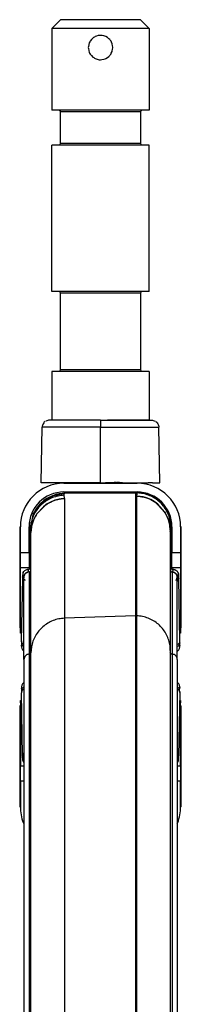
# Model space of a CAD drawing. Header units: millimetres. Extents: x -149 to 54, y -491 to 745.
# Tile 9 of 9: x -70 to -24, y 463 to 745. Entities that reach past the tile are written whole.
import ezdxf

# ---------------------------------------------------------------- set-up
doc = ezdxf.new("R2010")
doc.units = ezdxf.units.MM

# ---------------------------------------------------------------- blocks, each defined once
blk = doc.blocks.new('Flansch', base_point=(-64.13, 612.24))
at = {"color": 7, "linetype": 'Continuous'}
for p, q in [((-64.13, 612.37), (-63.85, 628.41)), ((-63.83, 628.63), (-63.85, 628.41)), ((-63.79, 628.85), (-63.83, 628.63)), ((-63.7, 629.13), (-63.79, 628.85)), ((-63.59, 629.36), (-63.7, 629.13)), ((-63.43, 629.59), (-63.59, 629.36)), ((-63.25, 629.8), (-63.43, 629.59)), ((-63.04, 629.98), (-63.25, 629.8)), ((-62.55, 630.24), (-62.8, 630.13)), ((-62.21, 630.34), (-62.55, 630.24)), ((-62.07, 630.36), (-62.21, 630.34)), ((-61.85, 630.37), (-62.07, 630.36)), ((-47.13, 630.37), (-61.85, 630.37)), ((-47.13, 630.37), (-32.4, 630.37)), ((-32.4, 630.37), (-32.18, 630.36)), ((-32.18, 630.36), (-32.04, 630.34)), ((-32.04, 630.34), (-31.7, 630.24)), ((-31.7, 630.24), (-31.45, 630.13)), ((-31.21, 629.98), (-31, 629.8)), ((-31, 629.8), (-30.82, 629.59)), ((-30.82, 629.59), (-30.67, 629.36)), ((-30.67, 629.36), (-30.55, 629.13)), ((-30.55, 629.13), (-30.46, 628.85)), ((-30.46, 628.85), (-30.42, 628.63)), ((-30.42, 628.63), (-30.4, 628.41)), ((-30.12, 612.37), (-30.4, 628.41)), ((-47.13, 612.37), (-64.13, 612.37)), ((-49.12, 612.24), (-49.13, 612.37)), ((-47.13, 612.37), (-45.69, 612.37)), ((-40.85, 612.37), (-45.69, 612.37)), ((-40.85, 612.37), (-33.42, 612.37)), ((-32.25, 612.37), (-33.42, 612.37)), ((-32.25, 612.37), (-30.12, 612.37))]:
    blk.add_line(p, q, dxfattribs=at)
at = {"color": 1, "linetype": 'Continuous'}
for p, q in [((-47.13, 628.41), (-63.85, 628.41)), ((-47.13, 630.37), (-47.13, 628.41)), ((-47.13, 612.37), (-47.13, 628.41)), ((-47.13, 628.41), (-30.4, 628.41)), ((-44.77, 612.39), (-45.69, 612.37)), ((-44.37, 612.4), (-44.77, 612.39)), ((-43.16, 612.47), (-44.37, 612.4)), ((-42.86, 612.48), (-43.16, 612.47)), ((-42.54, 612.49), (-42.86, 612.48)), ((-42.05, 612.48), (-42.32, 612.49)), ((-41.67, 612.46), (-42.05, 612.48)), ((-41.5, 612.44), (-41.67, 612.46)), ((-40.85, 612.37), (-41.5, 612.44)), ((-33.24, 612.39), (-33.42, 612.37)), ((-32.98, 612.41), (-33.24, 612.39)), ((-32.78, 612.42), (-32.98, 612.41)), ((-32.63, 612.41), (-32.78, 612.42)), ((-32.46, 612.4), (-32.63, 612.41))]:
    blk.add_line(p, q, dxfattribs=at)
blk = doc.blocks.new('Aufhaengezapfen', base_point=(-61.13, 630.37))
at = {"color": 7, "linetype": 'Continuous'}
for p, q in [((-61.13, 742.87), (-58.63, 745.37)), ((-35.63, 745.37), (-58.63, 745.37)), ((-33.13, 742.87), (-35.63, 745.37)), ((-47.75, 742.87), (-61.13, 742.87)), ((-61.13, 742.87), (-61.13, 719.37)), ((-47.83, 740.8), (-48.32, 740.66)), ((-47.5, 740.85), (-47.83, 740.8)), ((-33.13, 742.87), (-47.75, 742.87)), ((-47.27, 740.87), (-47.5, 740.85)), ((-47.13, 740.87), (-47.27, 740.87)), ((-46.66, 740.84), (-47.13, 740.87)), ((-46.15, 740.73), (-46.66, 740.84)), ((-45.84, 740.63), (-46.15, 740.73)), ((-33.13, 742.87), (-33.13, 719.37)), ((-50.35, 738.75), (-50.61, 737.65)), ((-50.22, 739), (-50.35, 738.75)), ((-50.08, 739.24), (-50.22, 739)), ((-49.75, 739.69), (-50.08, 739.24)), ((-49.34, 740.08), (-49.75, 739.69)), ((-49.09, 740.27), (-49.34, 740.08)), ((-48.88, 740.4), (-49.09, 740.27)), ((-48.7, 740.5), (-48.88, 740.4)), ((-48.32, 740.66), (-48.7, 740.5)), ((-45.55, 740.5), (-45.84, 740.63)), ((-45.09, 740.22), (-45.55, 740.5)), ((-44.7, 739.9), (-45.09, 740.22)), ((-44.48, 739.66), (-44.7, 739.9)), ((-44.33, 739.48), (-44.48, 739.66)), ((-44.11, 739.16), (-44.33, 739.48)), ((-43.99, 738.92), (-44.11, 739.16)), ((-43.81, 738.48), (-43.99, 738.92)), ((-43.75, 738.3), (-43.81, 738.48)), ((-43.67, 737.93), (-43.75, 738.3)), ((-43.63, 737.37), (-43.67, 737.93)), ((-50.61, 737.65), (-50.63, 737.37)), ((-50.63, 737.37), (-50.61, 737.09)), ((-50.61, 737.09), (-50.35, 736)), ((-50.35, 736), (-50.25, 735.79)), ((-50.25, 735.79), (-50.08, 735.5)), ((-50.08, 735.5), (-49.75, 735.05)), ((-49.75, 735.05), (-49.34, 734.66)), ((-44.7, 734.85), (-44.47, 735.09)), ((-44.47, 735.09), (-44.33, 735.27)), ((-44.33, 735.27), (-44.11, 735.6)), ((-44.11, 735.6), (-44.03, 735.75)), ((-44.03, 735.75), (-43.81, 736.26)), ((-43.81, 736.26), (-43.75, 736.45)), ((-43.75, 736.45), (-43.67, 736.81)), ((-43.67, 736.81), (-43.63, 737.37)), ((-49.34, 734.66), (-49.07, 734.47)), ((-49.07, 734.47), (-48.88, 734.34)), ((-48.88, 734.34), (-48.7, 734.25)), ((-48.7, 734.25), (-48.37, 734.1)), ((-48.37, 734.1), (-47.83, 733.94)), ((-47.83, 733.94), (-47.49, 733.89)), ((-47.49, 733.89), (-47.27, 733.88)), ((-47.27, 733.88), (-47.13, 733.87)), ((-47.13, 733.87), (-46.7, 733.9)), ((-46.7, 733.9), (-46.15, 734.01)), ((-46.15, 734.01), (-45.83, 734.12)), ((-45.83, 734.12), (-45.63, 734.21)), ((-45.63, 734.21), (-45.14, 734.49)), ((-45.14, 734.49), (-44.7, 734.85)), ((-47.13, 719.37), (-61.13, 719.37)), ((-59, 719.36), (-58.77, 719.23)), ((-58.77, 719.23), (-58.63, 718.87)), ((-58.63, 709.87), (-58.63, 718.87)), ((-33.13, 719.37), (-47.13, 719.37)), ((-35.56, 719.12), (-35.63, 718.87)), ((-35.63, 718.87), (-35.63, 709.87)), ((-35.38, 719.31), (-35.56, 719.12)), ((-35.13, 719.37), (-35.38, 719.31)), ((-58.69, 709.62), (-58.88, 709.44)), ((-58.63, 709.87), (-58.69, 709.62)), ((-35.63, 709.87), (-35.56, 709.62)), ((-35.56, 709.62), (-35.38, 709.44)), ((-57.03, 709.37), (-61.13, 709.37)), ((-61.13, 667.37), (-61.13, 709.37)), ((-58.88, 709.44), (-59.13, 709.37)), ((-33.13, 709.37), (-57.03, 709.37)), ((-33.13, 667.37), (-33.13, 709.37)), ((-47.13, 667.37), (-61.13, 667.37)), ((-59, 667.36), (-58.77, 667.23)), ((-58.77, 667.23), (-58.63, 666.87)), ((-33.13, 667.37), (-47.13, 667.37)), ((-35.38, 667.31), (-35.56, 667.12)), ((-35.13, 667.37), (-35.38, 667.31)), ((-58.63, 644.87), (-58.63, 666.87)), ((-35.56, 667.12), (-35.63, 666.87)), ((-35.63, 666.87), (-35.63, 644.87)), ((-58.69, 644.62), (-58.88, 644.44)), ((-58.63, 644.87), (-58.69, 644.62)), ((-35.63, 644.87), (-35.56, 644.62)), ((-35.56, 644.62), (-35.38, 644.44)), ((-47.13, 644.37), (-61.13, 644.37)), ((-61.13, 644.37), (-61.13, 630.37)), ((-58.88, 644.44), (-59.13, 644.37)), ((-33.13, 644.37), (-47.13, 644.37)), ((-33.13, 644.37), (-33.13, 630.37)), ((-49.13, 630.37), (-61.13, 630.37)), ((-33.13, 630.37), (-45.13, 630.37))]:
    blk.add_line(p, q, dxfattribs=at)
at = {"color": 1, "linetype": 'Continuous'}
for p, q in [((-47.13, 718.87), (-58.63, 718.87)), ((-35.63, 718.87), (-47.13, 718.87)), ((-56.55, 709.87), (-58.63, 709.87)), ((-35.63, 709.87), (-56.55, 709.87)), ((-49.12, 666.87), (-58.63, 666.87)), ((-35.63, 666.87), (-49.12, 666.87)), ((-45.13, 644.87), (-58.63, 644.87)), ((-35.63, 644.87), (-45.13, 644.87))]:
    blk.add_line(p, q, dxfattribs=at)
blk = doc.blocks.new('SET_Zapfen_CFK', base_point=(-64.13, 612.24))
for name, p in [('Aufhaengezapfen', (-61.13, 630.37)), ('Flansch', (-64.13, 612.24))]:
    blk.add_blockref(name, p)
blk = doc.blocks.new('CFK-Haltebuegel', base_point=(-69.82, 151.06))
at = {"color": 7, "linetype": 'Continuous'}
for p, q in [((-64.21, 606.59), (-60.93, 608.7)), ((-60.93, 608.7), (-57.35, 609.4)), ((-57.35, 609.4), (-57.61, 609.37)), ((-57.35, 609.4), (-37.09, 609.55)), ((-37.09, 609.55), (-36.83, 609.57)), ((-37.09, 609.55), (-37.09, 574.23)), ((-36.56, 609.51), (-36.83, 609.57)), ((-66.43, 603.38), (-64.21, 606.59)), ((-66.5, 603.21), (-67.14, 600.13)), ((-67.06, 600.89), (-67.27, 599.01)), ((-67.27, 599.01), (-67.26, 599.57)), ((-67.11, 601.13), (-67.26, 599.57)), ((-67.14, 600.13), (-67.26, 599.57)), ((-67.26, 599.57), (-67.14, 600.13)), ((-26.71, 587.89), (-26.91, 599.71)), ((-67.46, 587.89), (-67.27, 599.01)), ((-67.09, 563.55), (-67.09, 597.81)), ((-27.09, 598.55), (-27.09, 564.25)), ((-27.08, 598.26), (-27.09, 598.55)), ((-69.47, 585.35), (-69.4, 585.67)), ((-69.47, 585.35), (-69.47, 585.2)), ((-69.47, 585.2), (-69.44, 585.05)), ((-69.4, 585.67), (-69.45, 586)), ((-69.29, 585.39), (-69.4, 585.67)), ((-69.29, 585.39), (-69.4, 585.67)), ((-69.36, 586.17), (-69.29, 586.65)), ((-69.29, 586.65), (-69.17, 586.9)), ((-69.09, 585), (-69.29, 585.39)), ((-69.17, 586.9), (-68.98, 587.12)), ((-69.17, 585.15), (-69.16, 585.29)), ((-69.13, 585.6), (-69.16, 585.29)), ((-69.09, 561.72), (-69.16, 585.29)), ((-69.16, 585.29), (-69.09, 585)), ((-68.83, 587.2), (-68.5, 587.42)), ((-68.5, 587.42), (-67.94, 587.5)), ((-26.23, 587.5), (-25.78, 587.45)), ((-25.78, 587.45), (-25.62, 587.34)), ((-25.62, 587.34), (-25.37, 587.25)), ((-25.37, 584.4), (-25.09, 585.23)), ((-25.2, 587.11), (-25.11, 586.96)), ((-25.11, 586.96), (-24.92, 586.76)), ((-25.09, 561.72), (-25.09, 585.23)), ((-25.08, 585), (-24.88, 585.39)), ((-24.88, 585.39), (-25.08, 585)), ((-24.92, 586.76), (-24.82, 586.55)), ((-24.88, 585.39), (-24.77, 585.67)), ((-24.77, 585.67), (-24.88, 585.39)), ((-24.82, 586.55), (-24.77, 586.33)), ((-24.77, 586.33), (-24.73, 585.89)), ((-24.73, 585.89), (-24.7, 585.35)), ((-24.7, 585.35), (-24.7, 585.2)), ((-24.7, 585.2), (-24.69, 584.96)), ((-69.79, 566.99), (-69.44, 585.05)), ((-69.09, 585), (-69.17, 585.15)), ((-68.91, 584.75), (-68.8, 584.4)), ((-25.15, 584.75), (-25.08, 585)), ((-24.38, 567.01), (-24.69, 584.96)), ((-37.09, 574.23), (-37.09, 424.57)), ((-69.78, 565.7), (-69.81, 565.47)), ((-69.81, 565.47), (-69.78, 565.7)), ((-69.79, 566.78), (-69.79, 566.99)), ((-69.74, 566.58), (-69.79, 566.78)), ((-69.78, 565.7), (-69.74, 566.06)), ((-69.74, 566.06), (-69.74, 566.58)), ((-24.37, 566.48), (-24.43, 566.06)), ((-24.43, 566.06), (-24.39, 565.7)), ((-24.38, 566.8), (-24.38, 567.01)), ((-24.37, 566.48), (-24.38, 566.8)), ((-69.22, 564.17), (-69.09, 564.09)), ((-66.93, 565.29), (-67.09, 563.55)), ((-27.09, 564.25), (-27.09, 563.14)), ((-27.05, 563.52), (-27.09, 563.71)), ((-27.09, 563.14), (-27.09, 562.88)), ((-27.09, 562.88), (-27.09, 553.91)), ((-25.09, 564.09), (-24.95, 564.17)), ((-68.97, 562.29), (-69.09, 561.72)), ((-69.09, 561.72), (-69.09, 424.57)), ((-25.09, 561.72), (-25.09, 424.57)), ((-69.09, 555.05), (-69.22, 554.97)), ((-24.95, 554.97), (-25.09, 555.05)), ((-69.74, 552.55), (-69.79, 552.34)), ((-69.79, 552.34), (-69.79, 552.14)), ((-69.47, 534.07), (-69.79, 552.14)), ((-69.74, 553.08), (-69.78, 553.44)), ((-69.74, 552.55), (-69.74, 553.08)), ((-67.09, 424.57), (-67.09, 553.26)), ((-27.09, 553.91), (-27.09, 547.13)), ((-24.38, 552.16), (-24.73, 534.05)), ((-24.44, 552.56), (-24.43, 553.08)), ((-24.44, 552.56), (-24.38, 552.36)), ((-24.43, 553.08), (-24.39, 553.44)), ((-24.39, 553.44), (-24.36, 553.68)), ((-24.36, 553.68), (-24.39, 553.44)), ((-24.38, 552.36), (-24.38, 552.16)), ((-27.09, 547.13), (-27.09, 545.21)), ((-27.09, 545.21), (-27.09, 537.31)), ((-27.09, 537.31), (-27.09, 523.56)), ((-69.47, 533.9), (-69.47, 534.07)), ((-69.45, 533.14), (-69.47, 533.75)), ((-69.4, 532.69), (-69.45, 533.14)), ((-69.26, 532.27), (-69.4, 532.69)), ((-69.11, 532.09), (-69.26, 532.27)), ((-25.06, 532.09), (-24.95, 532.22)), ((-24.95, 532.22), (-24.76, 532.69)), ((-24.76, 533.36), (-24.7, 533.75)), ((-24.73, 533.2), (-24.76, 533.36)), ((-24.76, 532.69), (-24.73, 533.03)), ((-24.7, 533.9), (-24.73, 534.05)), ((-27.09, 523.56), (-27.09, 511.57)), ((-27.09, 511.57), (-27.09, 506.45)), ((-27.09, 506.45), (-27.09, 496.28)), ((-27.09, 496.28), (-27.09, 478.15)), ((-27.09, 478.15), (-27.09, 461.73)), ((-27.09, 461.73), (-27.09, 453.53)), ((-27.09, 453.53), (-27.09, 432.02)), ((-27.09, 432.02), (-27.09, 424.57)), ((-69.09, 219.57), (-69.09, 424.57)), ((-67.09, 219.57), (-67.09, 424.57)), ((-37.09, 424.57), (-37.09, 219.57)), ((-27.09, 424.57), (-27.09, 219.57)), ((-25.09, 424.57), (-25.09, 219.57)), ((-69.09, 151.06), (-69.09, 201.57)), ((-67.09, 151.1), (-67.09, 201.57)), ((-37.09, 201.57), (-37.09, 151.16)), ((-27.09, 201.57), (-27.09, 151.1)), ((-25.09, 201.57), (-25.09, 151.06))]:
    blk.add_line(p, q, dxfattribs=at)
at = {"color": 1, "linetype": 'Continuous'}
for p, q in [((-58.39, 607.79), (-57.43, 607.87)), ((-57.43, 607.87), (-58.39, 607.79)), ((-57.61, 609.37), (-57.62, 608.81)), ((-37.09, 609.55), (-57.61, 609.37)), ((-57.43, 607.87), (-57.43, 573.53)), ((-36.56, 609.51), (-37.09, 609.55)), ((-36.74, 574.22), (-36.74, 608.6)), ((-35.79, 608.52), (-36.74, 608.6)), ((-36.74, 608.6), (-35.79, 608.52)), ((-35.22, 608.42), (-35.79, 608.52)), ((-35.79, 608.52), (-35.22, 608.42)), ((-34.85, 608.34), (-35.22, 608.42)), ((-35.22, 608.42), (-34.85, 608.34)), ((-33.94, 608.08), (-34.85, 608.34)), ((-34.85, 608.34), (-33.94, 608.08)), ((-33.67, 607.99), (-33.94, 608.08)), ((-33.94, 608.08), (-33.67, 607.99)), ((-32.71, 607.58), (-33.67, 607.99)), ((-33.67, 607.99), (-33.18, 607.83)), ((-33.18, 607.83), (-32.71, 607.58)), ((-65.42, 603.45), (-62.78, 606.12)), ((-63.51, 605.51), (-65.42, 603.45)), ((-62.78, 606.12), (-63.51, 605.51)), ((-62.78, 606.12), (-62.46, 606.34)), ((-62.46, 606.34), (-62.78, 606.12)), ((-62.46, 606.34), (-61.47, 606.88)), ((-61.47, 606.88), (-62.46, 606.34)), ((-60.41, 607.32), (-61.47, 606.88)), ((-61.47, 606.88), (-60.99, 607.1)), ((-60.99, 607.1), (-60.41, 607.32)), ((-60.41, 607.32), (-60.24, 607.38)), ((-60.24, 607.38), (-60.41, 607.32)), ((-60.24, 607.38), (-59.33, 607.63)), ((-59.33, 607.63), (-60.24, 607.38)), ((-59.33, 607.63), (-58.95, 607.71)), ((-58.95, 607.71), (-59.33, 607.63)), ((-58.95, 607.71), (-58.39, 607.79)), ((-58.39, 607.79), (-58.95, 607.71)), ((-31.72, 607.02), (-32.71, 607.58)), ((-32.71, 607.58), (-31.72, 607.02)), ((-31.4, 606.81), (-31.72, 607.02)), ((-31.72, 607.02), (-31.4, 606.81)), ((-30.66, 606.24), (-31.4, 606.81)), ((-31.4, 606.81), (-28.76, 604.11)), ((-28.76, 604.11), (-30.66, 606.24)), ((-66.37, 601.68), (-65.62, 603.14)), ((-65.75, 602.84), (-66.37, 601.68)), ((-65.62, 603.14), (-65.75, 602.84)), ((-65.62, 603.14), (-65.42, 603.45)), ((-65.42, 603.45), (-65.62, 603.14)), ((-28.56, 603.8), (-28.76, 604.11)), ((-28.76, 604.11), (-28.56, 603.8)), ((-28.43, 603.57), (-28.56, 603.8)), ((-28.56, 603.8), (-27.87, 602.45)), ((-27.87, 602.45), (-28.43, 603.57)), ((-27.6, 601.74), (-27.87, 602.45)), ((-27.87, 602.45), (-27.6, 601.74)), ((-67.1, 598.12), (-66.96, 599.63)), ((-66.96, 599.63), (-67.1, 598.12)), ((-66.96, 599.63), (-66.89, 599.99)), ((-66.89, 599.99), (-66.96, 599.63)), ((-66.89, 599.99), (-66.59, 601.09)), ((-66.59, 601.09), (-66.89, 599.99)), ((-66.59, 601.09), (-66.37, 601.68)), ((-66.37, 601.68), (-66.59, 601.09)), ((-27.3, 600.64), (-27.6, 601.74)), ((-27.6, 601.74), (-27.3, 600.64)), ((-27.23, 600.27), (-27.3, 600.64)), ((-27.3, 600.64), (-27.23, 600.27)), ((-27.09, 598.77), (-27.23, 600.27)), ((-27.23, 600.27), (-27.09, 598.77)), ((-26.92, 599.54), (-26.95, 599.28)), ((-67.25, 598.7), (-67.27, 598.83)), ((-67.23, 598.56), (-67.25, 598.7)), ((-67.16, 598.3), (-67.2, 598.43)), ((-67.13, 587.33), (-67.11, 596.94)), ((-67.11, 596.94), (-67.09, 597.81)), ((-67.09, 597.81), (-67.1, 598.12)), ((-27.09, 598.77), (-27.06, 597.67)), ((-27.06, 597.67), (-27.04, 587.33)), ((-26.95, 599.28), (-27.01, 599.02)), ((-67.63, 586.83), (-67.59, 563.22)), ((-67.29, 587.58), (-67.37, 587.74)), ((-26.8, 587.74), (-26.88, 587.58)), ((-26.59, 586.73), (-26.59, 563.22)), ((-37.09, 574.23), (-57.43, 573.53)), ((-36.74, 574.22), (-37.09, 574.23)), ((-36.74, 424.57), (-36.74, 574.22)), ((-57.43, 573.53), (-57.43, 424.57)), ((-67.59, 563.22), (-67.59, 424.57)), ((-67.09, 553.26), (-67.09, 563.55)), ((-26.59, 563.22), (-26.59, 424.57)), ((-67.59, 424.57), (-69.09, 424.57)), ((-67.59, 424.57), (-67.59, 219.57)), ((-67.09, 424.57), (-67.59, 424.57)), ((-57.43, 424.57), (-67.09, 424.57)), ((-57.43, 424.57), (-57.43, 219.57)), ((-37.09, 424.57), (-57.43, 424.57)), ((-36.74, 424.57), (-37.09, 424.57)), ((-36.74, 219.57), (-36.74, 424.57)), ((-27.09, 424.57), (-36.74, 424.57)), ((-26.59, 424.57), (-27.09, 424.57)), ((-26.59, 424.57), (-26.59, 219.57)), ((-25.09, 424.57), (-26.59, 424.57)), ((-67.59, 201.57), (-67.59, 151.1)), ((-57.43, 201.57), (-57.43, 151.16)), ((-36.74, 151.16), (-36.74, 201.57)), ((-26.59, 201.57), (-26.59, 151.09))]:
    blk.add_line(p, q, dxfattribs=at)
at = {"color": 7, "linetype": 'Continuous'}
for centre, radius, start, end in [((-36.91, 599.57), 10, 0.8135, 10.0019), ((-68.32, 565.37), 1.5, 167.2594, 233.1587), ((-25.85, 565.37), 1.5, 306.8413, 12.7406), ((-68.32, 553.77), 1.5, 126.8506, 192.7499), ((-25.85, 553.77), 1.5, 347.2501, 53.1493)]:
    blk.add_arc(centre, radius, start, end, dxfattribs=at)
at = {"color": 1, "linetype": 'Continuous'}
for points in [[(-57.62, 608.81), (-59.27, 608.61), (-60.86, 608.15), (-62.35, 607.43), (-63.71, 606.47), (-64.88, 605.31), (-65.85, 603.96), (-66.58, 602.48), (-67.06, 600.89)], [(-57.61, 609.37), (-59.5, 609.12), (-61.3, 608.52), (-62.96, 607.59), (-64.41, 606.37), (-65.61, 604.89), (-66.5, 603.21)], [(-57.62, 608.81), (-57.58, 608.34), (-57.43, 607.87)], [(-36.74, 608.6), (-36.6, 609.05), (-36.56, 609.51)], [(-27.13, 601.59), (-27.6, 603.18), (-28.32, 604.67), (-29.28, 606.02), (-30.48, 607.17), (-31.83, 608.13), (-33.32, 608.85), (-34.92, 609.31), (-36.56, 609.51)], [(-27.67, 603.39), (-28.57, 605.07), (-29.76, 606.54), (-31.21, 607.77), (-32.87, 608.7), (-34.68, 609.29), (-36.56, 609.51)], [(-67.11, 596.94), (-67.1, 597.23), (-67.09, 597.52)], [(-27.08, 598.26), (-27.07, 597.96), (-27.06, 597.67)], [(-69.47, 585.35), (-69.45, 585.12), (-69.38, 584.9), (-69.29, 584.7), (-69.24, 584.62)], [(-67.94, 587.5), (-68.36, 587.44), (-68.74, 587.27), (-69.06, 587), (-69.29, 586.65)], [(-67.63, 586.83), (-67.98, 586.74), (-68.25, 586.57), (-68.58, 586.42), (-68.82, 586.18), (-68.97, 585.85), (-69.13, 585.6)], [(-67.63, 586.83), (-68.07, 586.77), (-68.47, 586.57), (-68.8, 586.27), (-69.02, 585.88), (-69.12, 585.44), (-69.09, 585)], [(-67.94, 587.5), (-67.84, 587.17), (-67.63, 586.83)], [(-67.63, 586.83), (-67.51, 586.8), (-67.34, 586.79), (-67.25, 586.92), (-67.17, 587.03), (-67.13, 587.19), (-67.13, 587.33)], [(-67.63, 586.83), (-67.51, 586.8), (-67.34, 586.79), (-67.26, 586.84), (-67.18, 586.94), (-67.12, 587.07), (-67.13, 587.33)], [(-27.04, 587.33), (-27.02, 587.17), (-26.98, 587.08), (-26.92, 586.93), (-26.81, 586.85), (-26.66, 586.79), (-26.59, 586.73)], [(-27.04, 587.33), (-27.03, 587.24), (-26.98, 587.08), (-26.92, 587.01), (-26.82, 586.93), (-26.66, 586.8), (-26.59, 586.73)], [(-26.59, 586.73), (-26.34, 587.15), (-26.23, 587.5)], [(-25.08, 585), (-25.08, 585.42), (-25.15, 585.88), (-25.41, 586.23), (-25.74, 586.53), (-26.15, 586.71), (-26.59, 586.73)], [(-25.09, 585.42), (-25.21, 585.82), (-25.39, 586.13), (-25.63, 586.38), (-25.92, 586.57), (-26.24, 586.69), (-26.59, 586.73)], [(-25.03, 584.5), (-24.93, 584.64), (-24.77, 584.86), (-24.71, 585.09), (-24.7, 585.35)], [(-24.73, 585.89), (-24.73, 586.11), (-24.77, 586.33)], [(-69.44, 585.05), (-69.4, 584.78), (-69.33, 584.56), (-69.31, 584.37), (-69.15, 584.13)], [(-25.13, 584.02), (-24.94, 584.23), (-24.8, 584.46), (-24.72, 584.71), (-24.69, 584.96)], [(-27.24, 565.98), (-27.67, 567.62), (-28.38, 569.16), (-29.34, 570.56), (-30.52, 571.78), (-31.9, 572.78), (-33.42, 573.53), (-35.05, 574.02), (-36.74, 574.22)], [(-57.43, 573.53), (-59.12, 573.32), (-60.75, 572.84), (-62.27, 572.08), (-63.65, 571.08), (-64.83, 569.87), (-65.79, 568.47), (-66.5, 566.93), (-66.93, 565.29)], [(-69.79, 566.99), (-69.75, 566.69), (-69.63, 566.4), (-69.44, 566.15), (-69.19, 565.94)], [(-69.74, 566.58), (-69.75, 566.18), (-69.64, 565.88), (-69.45, 565.61), (-69.2, 565.4)], [(-24.98, 565.94), (-24.72, 566.15), (-24.51, 566.36), (-24.39, 566.65), (-24.38, 567.01)], [(-24.97, 565.4), (-24.72, 565.61), (-24.53, 565.88), (-24.41, 566.17), (-24.37, 566.48)], [(-67.59, 563.22), (-68.02, 563.15), (-68.42, 562.96), (-68.75, 562.67), (-68.97, 562.29)], [(-67.59, 563.22), (-67.48, 563.24), (-67.31, 563.3), (-67.17, 563.45), (-67.09, 563.55)], [(-27.05, 563.52), (-26.99, 563.43), (-26.86, 563.3), (-26.69, 563.24), (-26.59, 563.22)], [(-25.2, 562.29), (-25.43, 562.67), (-25.75, 562.96), (-26.15, 563.15), (-26.59, 563.22)], [(-69.19, 553.2), (-69.44, 552.99), (-69.64, 552.73), (-69.75, 552.44), (-69.79, 552.14)], [(-69.2, 553.75), (-69.45, 553.53), (-69.64, 553.27), (-69.75, 552.96), (-69.74, 552.55)], [(-24.38, 552.16), (-24.42, 552.46), (-24.54, 552.74), (-24.73, 552.99), (-24.98, 553.2)], [(-24.44, 552.56), (-24.42, 552.96), (-24.53, 553.27), (-24.72, 553.53), (-24.97, 553.75)], [(-69.14, 534.6), (-69.29, 534.49), (-69.46, 534.25), (-69.47, 533.99), (-69.47, 533.75)], [(-69.04, 535.01), (-69.23, 534.81), (-69.37, 534.58), (-69.45, 534.33), (-69.47, 534.07)], [(-24.73, 534.05), (-24.78, 534.3), (-24.86, 534.55), (-24.96, 534.81), (-25.14, 535.01)], [(-24.7, 533.75), (-24.72, 533.98), (-24.79, 534.2), (-24.88, 534.39), (-24.93, 534.48)], [(-69.11, 533.96), (-69.29, 533.68), (-69.4, 533.36), (-69.44, 533.03), (-69.4, 532.69)], [(-69.09, 533.47), (-69.13, 533.13), (-69.09, 532.8)], [(-25.08, 532.8), (-25.05, 533.13), (-25.08, 533.47)], [(-24.73, 533.03), (-24.75, 533.28), (-24.81, 533.52), (-24.92, 533.75), (-25.06, 533.96)]]:
    blk.add_spline(points, degree=3, dxfattribs=at)
at = {"color": 7, "linetype": 'Continuous'}
for points in [[(-26.91, 599.71), (-26.97, 600.66), (-27.13, 601.59)], [(-67.09, 597.52), (-67.09, 597.67), (-67.09, 597.81)], [(-69.29, 586.65), (-69.38, 586.42), (-69.43, 586.17), (-69.44, 585.92), (-69.4, 585.67)], [(-67.94, 587.5), (-67.85, 587.52), (-67.7, 587.56), (-67.62, 587.61), (-67.5, 587.67), (-67.43, 587.81), (-67.46, 587.89)], [(-26.71, 587.89), (-26.74, 587.81), (-26.71, 587.7), (-26.61, 587.66), (-26.5, 587.59), (-26.39, 587.53), (-26.23, 587.5)], [(-24.77, 586.33), (-24.88, 586.65), (-25.06, 586.93), (-25.29, 587.17), (-25.58, 587.35), (-25.89, 587.46), (-26.23, 587.5)], [(-25.09, 585.23), (-25.09, 585.32), (-25.09, 585.42)], [(-24.77, 585.67), (-24.75, 585.78), (-24.73, 585.89)], [(-27.09, 564.25), (-27.12, 565.12), (-27.24, 565.98)], [(-67.09, 563.55), (-67.09, 563.57), (-67.09, 563.71)], [(-25.09, 561.72), (-25.11, 562.01), (-25.2, 562.29)], [(-69.4, 532.69), (-69.29, 532.38), (-69.11, 532.09)], [(-25.06, 532.09), (-24.92, 532.3), (-24.81, 532.53), (-24.75, 532.78), (-24.73, 533.03)]]:
    blk.add_spline(points, degree=3, dxfattribs=at)
blk = doc.blocks.new('Manschette-oben', base_point=(-70.13, 569.27))
at = {"color": 7, "linetype": 'Continuous'}
for p, q in [((-57.63, 612.27), (-36.63, 612.27)), ((-57.63, 609.77), (-36.63, 609.77)), ((-70.13, 592.37), (-70.13, 599.77)), ((-67.63, 592.37), (-67.63, 599.77)), ((-26.63, 599.77), (-26.63, 592.37)), ((-24.13, 599.77), (-24.13, 592.37)), ((-70.13, 588.04), (-70.13, 592.37)), ((-67.63, 592.37), (-67.63, 588.04)), ((-26.63, 588.04), (-26.63, 592.37)), ((-24.13, 592.37), (-24.13, 588.04)), ((-70.13, 569.94), (-70.13, 588.04)), ((-67.63, 587.62), (-67.63, 588.04)), ((-26.63, 588.04), (-26.63, 587.71)), ((-24.13, 588.04), (-24.13, 569.94)), ((-70.13, 569.27), (-70.13, 569.94)), ((-69.75, 569.27), (-70.13, 569.27)), ((-24.13, 569.27), (-24.42, 569.27)), ((-24.13, 569.94), (-24.13, 569.27))]:
    blk.add_line(p, q, dxfattribs=at)
at = {"color": 1, "linetype": 'Continuous'}
for p, q in [((-70.13, 592.37), (-67.63, 592.37)), ((-26.63, 592.37), (-24.13, 592.37)), ((-67.63, 588.04), (-70.13, 588.04)), ((-24.13, 588.04), (-26.63, 588.04)), ((-70.13, 569.94), (-69.74, 569.94)), ((-24.43, 569.94), (-24.13, 569.94))]:
    blk.add_line(p, q, dxfattribs=at)
at = {"color": 7, "linetype": 'Continuous'}
for centre, radius, start, end in [((-57.63, 599.77), 12.5, 90, 180), ((-36.63, 599.77), 12.5, 0, 90), ((-57.63, 599.77), 10, 90, 180), ((-36.63, 599.77), 10, 0, 90)]:
    blk.add_arc(centre, radius, start, end, dxfattribs=at)
blk = doc.blocks.new('ARRI-Logo_3', base_point=(-24.13, 519.37))
at = {"color": 7, "linetype": 'Continuous'}
for p, q in [((-24.13, 548.37), (-23.94, 548.37)), ((-23.94, 519.37), (-23.94, 548.37)), ((-23.94, 519.37), (-24.13, 519.37))]:
    blk.add_line(p, q, dxfattribs=at)
blk = doc.blocks.new('ARRI-Logo', base_point=(-24.13, 570.77))
at = {"color": 7, "linetype": 'Continuous'}
for p, q in [((-23.94, 599.77), (-24.13, 599.77)), ((-23.94, 570.77), (-23.94, 599.77)), ((-24.13, 570.77), (-23.94, 570.77))]:
    blk.add_line(p, q, dxfattribs=at)
blk = doc.blocks.new('Manschette-unten', base_point=(-70.13, 514.46))
at = {"color": 7, "linetype": 'Continuous'}
for p, q in [((-70.13, 549.87), (-69.75, 549.87)), ((-70.13, 549.2), (-70.13, 549.87)), ((-70.13, 549.2), (-70.13, 531.11)), ((-24.42, 549.87), (-24.13, 549.87)), ((-24.13, 549.87), (-24.13, 549.2)), ((-24.13, 531.11), (-24.13, 549.2)), ((-70.13, 526.78), (-70.13, 531.11)), ((-24.13, 531.11), (-24.13, 526.78)), ((-70.13, 526.78), (-70.13, 519.37)), ((-24.13, 519.37), (-24.13, 526.78)), ((-69.28, 514.86), (-69.09, 514.46)), ((-25.09, 514.63), (-24.97, 514.86))]:
    blk.add_line(p, q, dxfattribs=at)
at = {"color": 1, "linetype": 'Continuous'}
for p, q in [((-69.74, 549.2), (-70.13, 549.2)), ((-24.13, 549.2), (-24.43, 549.2)), ((-70.13, 531.11), (-69.09, 531.11)), ((-25.09, 531.11), (-24.13, 531.11)), ((-69.09, 526.78), (-70.13, 526.78)), ((-24.13, 526.78), (-25.09, 526.78))]:
    blk.add_line(p, q, dxfattribs=at)
at = {"color": 7, "linetype": 'Continuous'}
for centre, start, end in [((-57.63, 519.37), 180, 201.1765), ((-36.63, 519.37), 338.8235, 360)]:
    blk.add_arc(centre, 12.5, start, end, dxfattribs=at)
blk = doc.blocks.new('ARRI-Logo_1', base_point=(-70.31, 570.77))
at = {"color": 7, "linetype": 'Continuous'}
for p, q in [((-70.31, 599.77), (-70.13, 599.77)), ((-70.31, 599.77), (-70.31, 570.77)), ((-70.13, 570.77), (-70.31, 570.77))]:
    blk.add_line(p, q, dxfattribs=at)
blk = doc.blocks.new('Distanzhuelse', base_point=(-56.13, 609.41))
at = {"color": 7, "linetype": 'Continuous'}
for p, q in [((-56.13, 609.41), (-56.13, 609.77)), ((-38.13, 609.77), (-38.13, 609.56))]:
    blk.add_line(p, q, dxfattribs=at)
blk = doc.blocks.new('ARRI-Logo_2', base_point=(-70.31, 519.37))
at = {"color": 7, "linetype": 'Continuous'}
for p, q in [((-70.13, 548.37), (-70.31, 548.37)), ((-70.31, 548.37), (-70.31, 519.37)), ((-70.31, 519.37), (-70.13, 519.37))]:
    blk.add_line(p, q, dxfattribs=at)
blk = doc.blocks.new('CFK-Haltebügel-kpl_', base_point=(-148.55, 47.42))
for name, p in [('Manschette-oben', (-70.13, 569.27)), ('CFK-Haltebuegel', (-69.82, 151.06)), ('Distanzhuelse', (-56.13, 609.41)), ('ARRI-Logo_1', (-70.31, 570.77)), ('ARRI-Logo', (-24.13, 570.77)), ('Manschette-unten', (-70.13, 514.46)), ('ARRI-Logo_2', (-70.31, 519.37)), ('ARRI-Logo_3', (-24.13, 519.37))]:
    blk.add_blockref(name, p)
blk = doc.blocks.new('Carbonbügel', base_point=(-148.55, 47.42))
for name, p in [('SET_Zapfen_CFK', (-64.13, 612.24)), ('CFK-Haltebügel-kpl_', (-148.55, 47.42))]:
    blk.add_blockref(name, p)
blk = doc.blocks.new('S360-C__51', base_point=(-148.55, -491.43))
blk.add_blockref('Carbonbügel', (-148.55, 47.42))
blk = doc.blocks.new('AllgA', base_point=(-48.4, 115.6))
blk.add_blockref('S360-C__51', (-148.55, -491.43))

msp = doc.modelspace()

# ---------------------------------------------------------------- block references
msp.add_blockref('AllgA', (-48.4, 115.6))

doc.saveas('drawing.dxf')
